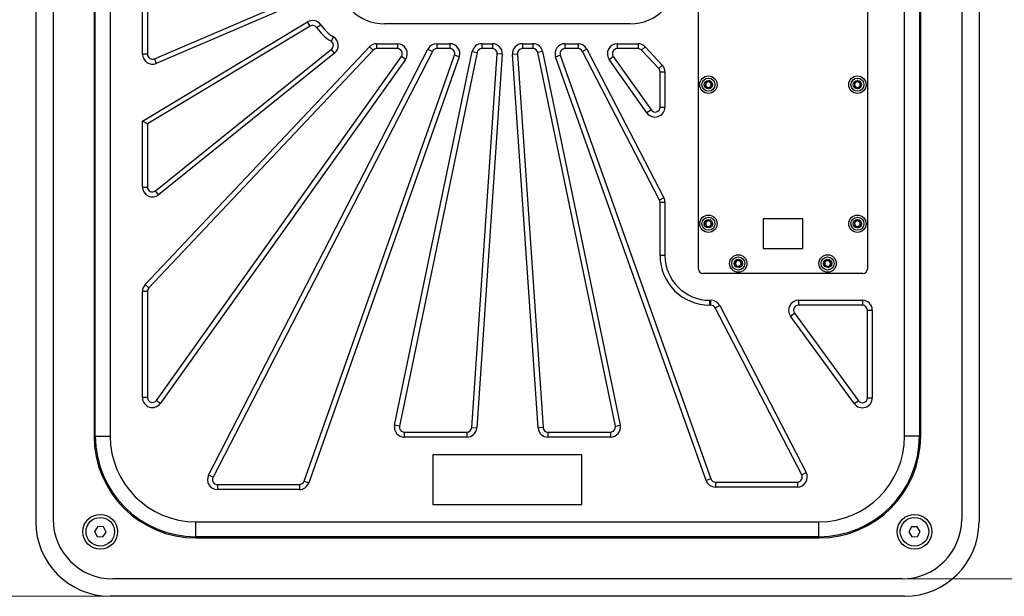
# Model space of a CAD drawing. Header units: millimetres. Extents: x 8 to 415, y 1 to 292.
# Tile 3 of 7: x 58 to 137, y 129 to 176. Entities that reach past the tile are written whole.
import ezdxf

# ---------------------------------------------------------------- set-up
doc = ezdxf.new("R2010")
doc.units = ezdxf.units.MM
doc.styles.add('SLDTEXTSTYLE1', font='TXT', dxfattribs={"width": 0.7})
doc.dimstyles.new('SLDDIMSTYLE0', dxfattribs={"dimtxt": 3.5, "dimasz": 3.302, "dimexe": 0, "dimexo": 0.0625, "dimgap": 0.875, "dimtad": 2, "dimlfac": 5, "dimrnd": 1e-09, "dimzin": 12, "dimdsep": 46, "dimtxsty": 'SLDTEXTSTYLE1', "dimsah": 1, "dimcen": 0.09, "dimadec": 0, "dimazin": 3, "dimtfac": 1, "dimtdec": 3, "dimtofl": 0, "dimtmove": 0, "dimatfit": 3, "dimfxl": 0, "dimfrac": 2, "dimtolj": 1, "dimtzin": 12, "dimarcsym": 0})

# ---------------------------------------------------------------- blocks, each defined once
blk = doc.blocks.new('_D')
at = {"color": 7, "linetype": 'Continuous', "lineweight": 0}
for p, q in [((65.235, 237.385), (35.297, 237.385)), ((36.297, 129.385), (36.297, 237.385)), ((65.235, 129.385), (35.297, 129.385))]:
    blk.add_line(p, q, dxfattribs=at)
at = {"color": 7, "linetype": 'Continuous', "lineweight": 18}
for points in [[(36.297, 237.385), (35.789, 234.083), (36.805, 234.083)], [(36.297, 129.385), (36.805, 132.687), (35.789, 132.687)]]:
    blk.add_solid(points, dxfattribs=at)
at = {"color": 7, "linetype": 'Continuous', "lineweight": 18, "insert": (31.785, 179.535), "char_height": 3.5, "attachment_point": 1, "rotation": 90, "style": 'SLDTEXTSTYLE1'}
blk.add_mtext('540', dxfattribs=at)
blk = doc.blocks.new('_D_3')
at = {"color": 7, "linetype": 'Continuous', "lineweight": 0}
for p, q in [((129.035, 235.985), (162.235, 235.985)), ((161.235, 235.985), (161.235, 130.785)), ((129.035, 130.785), (162.235, 130.785))]:
    blk.add_line(p, q, dxfattribs=at)
at = {"color": 7, "linetype": 'Continuous', "lineweight": 18}
for points in [[(161.235, 235.985), (160.727, 232.683), (161.743, 232.683)], [(161.235, 130.785), (161.743, 134.087), (160.727, 134.087)]]:
    blk.add_solid(points, dxfattribs=at)
at = {"color": 7, "linetype": 'Continuous', "lineweight": 18, "insert": (156.723, 179.71), "char_height": 3.5, "attachment_point": 1, "rotation": 90, "style": 'SLDTEXTSTYLE1'}
blk.add_mtext('526', dxfattribs=at)

msp = doc.modelspace()

# ---------------------------------------------------------------- linework, layer by layer
at = {"color": 7, "linetype": 'Continuous', "lineweight": 25}
for p, q in [((59.2346, 231.3855), (59.2346, 135.3855)), ((60.6346, 231.1855), (60.6346, 135.5855)), ((133.8346, 231.1855), (133.8346, 135.5855)), ((135.2346, 231.3855), (135.2346, 135.3855)), ((63.9346, 224.4855), (63.9346, 142.2855)), ((64.0346, 142.2855), (64.0346, 224.4855)), ((65.2346, 224.4855), (65.2346, 142.2855)), ((129.2346, 142.2855), (129.2346, 224.4855)), ((130.4346, 224.4855), (130.4346, 142.2855)), ((130.5346, 142.2855), (130.5346, 224.4855)), ((112.6346, 155.7355), (112.6346, 184.6355)), ((126.2346, 184.6355), (126.2346, 155.7355)), ((68.7922, 172.669), (80.8922, 177.8541)), ((81.0497, 177.4864), (68.9497, 172.3013)), ((67.8346, 173.0367), (67.8346, 176.5658)), ((68.2346, 176.5658), (68.2346, 173.0367)), ((67.8346, 167.6524), (81.1272, 175.6352)), ((81.3331, 175.2923), (81.1272, 175.6352)), ((81.8659, 175.1799), (82.1928, 175.4105)), ((107.1346, 175.4855), (87.3346, 175.4855)), ((81.3331, 175.2923), (68.2346, 167.426)), ((83.2349, 174.4275), (83.0238, 174.0878)), ((86.6982, 173.8855), (86.6982, 173.4855)), ((86.6982, 173.8855), (88.3693, 173.8855)), ((88.3693, 173.8855), (88.3693, 173.4855)), ((91.5445, 173.8855), (92.599, 173.8855)), ((91.5445, 173.8855), (91.5445, 173.4855)), ((92.599, 173.8855), (92.599, 173.4855)), ((95.1798, 173.8855), (96.0228, 173.8855)), ((95.1798, 173.8855), (95.1798, 173.4855)), ((96.0228, 173.8855), (96.0228, 173.4855)), ((98.4464, 173.8855), (98.4464, 173.4855)), ((98.4464, 173.8855), (99.2894, 173.8855)), ((99.2894, 173.8855), (99.2894, 173.4855)), ((101.8721, 173.8855), (102.9264, 173.8855)), ((101.8721, 173.8855), (101.8721, 173.4855)), ((102.9264, 173.8855), (102.9264, 173.4855)), ((106.0918, 173.8855), (106.0918, 173.4855)), ((106.0918, 173.8855), (107.7583, 173.8855)), ((107.7583, 173.8855), (107.7583, 173.4855)), ((68.2346, 173.0367), (67.8346, 173.0367)), ((68.0528, 154.4925), (86.1163, 173.6345)), ((86.4073, 173.36), (68.3437, 154.218)), ((68.8853, 162.0325), (83.0634, 173.4363)), ((83.3141, 173.1246), (69.136, 161.7208)), ((73.1607, 139.1519), (90.8334, 173.4519)), ((91.1889, 173.2687), (73.5163, 138.9687)), ((80.8546, 138.6522), (92.9761, 172.9522)), ((83.3141, 173.1246), (83.0634, 173.4363)), ((86.1163, 173.6345), (86.4073, 173.36)), ((88.3693, 173.4855), (86.6982, 173.4855)), ((88.146, 143.169), (94.3965, 173.2482)), ((94.7882, 173.1669), (88.5376, 143.0876)), ((90.8334, 173.4519), (91.1889, 173.2687)), ((92.599, 173.4855), (91.5445, 173.4855)), ((93.3532, 172.8189), (92.9761, 172.9522)), ((94.3644, 142.979), (96.4219, 173.0582)), ((94.3965, 173.2482), (94.7882, 173.1669)), ((96.821, 173.0309), (94.7635, 142.9517)), ((96.0228, 173.4855), (95.1798, 173.4855)), ((96.821, 173.0309), (96.4219, 173.0582)), ((97.6483, 173.0309), (98.0473, 173.0582)), ((99.7057, 142.9517), (97.6483, 173.0309)), ((98.0473, 173.0582), (100.1048, 142.979)), ((99.2894, 173.4855), (98.4464, 173.4855)), ((100.0727, 173.2482), (99.681, 173.1669)), ((105.9316, 143.0876), (99.681, 173.1669)), ((100.0727, 173.2482), (106.3232, 143.169)), ((101.1183, 172.8176), (101.4952, 172.9515)), ((101.4952, 172.9515), (113.6143, 138.8515)), ((102.9264, 173.4855), (101.8721, 173.4855)), ((103.6368, 173.4535), (103.2816, 173.2695)), ((109.4869, 161.2938), (103.2816, 173.2695)), ((103.6368, 173.4535), (109.8421, 161.4778)), ((107.7583, 173.4855), (106.0918, 173.4855)), ((108.343, 173.6315), (108.0507, 173.3585)), ((109.4241, 171.8879), (108.0507, 173.3585)), ((108.343, 173.6315), (109.7164, 172.1609)), ((68.7922, 172.669), (68.9497, 172.3013)), ((68.9604, 145.1579), (88.6951, 172.8534)), ((89.0208, 172.6212), (69.2861, 144.9258)), ((93.3532, 172.8189), (81.2317, 138.5189)), ((89.0208, 172.6212), (88.6951, 172.8534)), ((113.2374, 138.7176), (101.1183, 172.8176)), ((105.4383, 172.6241), (105.765, 172.8548)), ((108.4782, 168.3175), (105.4383, 172.6241)), ((105.765, 172.8548), (108.805, 168.5482)), ((109.4241, 171.8879), (109.7164, 172.1609)), ((109.5318, 168.7789), (109.5318, 171.6149)), ((109.5318, 171.6149), (109.9318, 171.6149)), ((109.9318, 171.6149), (109.9318, 168.7789)), ((108.805, 168.5482), (108.4782, 168.3175)), ((109.5318, 168.7789), (109.9318, 168.7789)), ((67.8346, 162.3442), (67.8346, 167.6524)), ((68.2346, 167.426), (67.8346, 167.6524)), ((68.2346, 167.426), (68.2346, 162.3442)), ((67.8346, 162.3442), (68.2346, 162.3442)), ((69.136, 161.7208), (68.8853, 162.0325)), ((109.8421, 161.4778), (109.4869, 161.2938)), ((109.9318, 161.1098), (109.5318, 161.1098)), ((109.5318, 156.8248), (109.5318, 161.1098)), ((109.9318, 161.1098), (109.9318, 156.8248)), ((117.8346, 159.7855), (117.8346, 157.3855)), ((121.0346, 159.7855), (117.8346, 159.7855)), ((121.0346, 157.3855), (121.0346, 159.7855)), ((117.8346, 157.3855), (121.0346, 157.3855)), ((109.9318, 156.8248), (109.5318, 156.8248)), ((125.8846, 155.3855), (112.9846, 155.3855)), ((68.2346, 153.9435), (67.8346, 153.9435)), ((67.8346, 145.39), (67.8346, 153.9435)), ((68.3437, 154.218), (68.0528, 154.4925)), ((68.2346, 153.9435), (68.2346, 145.39)), ((113.5318, 152.8248), (113.5318, 153.2248)), ((113.5318, 153.2248), (113.632, 153.2248)), ((113.632, 152.8248), (113.632, 153.2248)), ((120.6903, 153.2248), (125.8346, 153.2248)), ((120.6903, 153.2248), (120.6903, 152.8248)), ((125.8346, 153.2248), (125.8346, 152.8248)), ((113.632, 152.8248), (113.5318, 152.8248)), ((113.9871, 152.6088), (114.3423, 152.7928)), ((120.9508, 139.1695), (113.9871, 152.6088)), ((114.3423, 152.7928), (121.306, 139.3535)), ((125.8346, 152.8248), (120.6903, 152.8248)), ((126.2346, 152.4248), (126.6346, 152.4248)), ((126.2346, 145.3672), (126.2346, 152.4248)), ((126.6346, 152.4248), (126.6346, 145.3672)), ((120.0438, 151.9536), (120.3671, 152.1892)), ((125.1881, 144.896), (120.0438, 151.9536)), ((120.3671, 152.1892), (125.5114, 145.1316)), ((68.2346, 145.39), (67.8346, 145.39)), ((126.2346, 145.3672), (126.6346, 145.3672)), ((68.9604, 145.1579), (69.2861, 144.9258)), ((125.5114, 145.1316), (125.1881, 144.896)), ((88.5376, 143.0876), (88.146, 143.169)), ((94.3644, 142.979), (94.7635, 142.9517)), ((100.1048, 142.979), (99.7057, 142.9517)), ((105.9316, 143.0876), (106.3232, 143.169)), ((64.0346, 142.2855), (65.2346, 142.2855)), ((88.9293, 142.6063), (93.9653, 142.6063)), ((88.9293, 142.6063), (88.9293, 142.2063)), ((93.9653, 142.2063), (88.9293, 142.2063)), ((93.9653, 142.6063), (93.9653, 142.2063)), ((100.5039, 142.6063), (100.5039, 142.2063)), ((100.5039, 142.6063), (105.5399, 142.6063)), ((105.5399, 142.2063), (100.5039, 142.2063)), ((105.5399, 142.6063), (105.5399, 142.2063)), ((130.4346, 142.2855), (129.2346, 142.2855)), ((91.2346, 140.7855), (91.2346, 136.7855)), ((103.2346, 140.7855), (91.2346, 140.7855)), ((103.2346, 136.7855), (103.2346, 140.7855)), ((73.5163, 138.9687), (73.1607, 139.1519)), ((113.6143, 138.8515), (113.2374, 138.7176)), ((120.9508, 139.1695), (121.306, 139.3535)), ((73.8719, 138.3855), (80.4774, 138.3855)), ((73.8719, 138.3855), (73.8719, 137.9855)), ((80.4774, 138.3855), (80.4774, 137.9855)), ((80.8546, 138.6522), (81.2317, 138.5189)), ((113.9912, 138.5855), (113.9912, 138.1855)), ((113.9912, 138.5855), (120.5956, 138.5855)), ((120.5956, 138.1855), (113.9912, 138.1855)), ((120.5956, 138.5855), (120.5956, 138.1855)), ((80.4774, 137.9855), (73.8719, 137.9855)), ((91.2346, 136.7855), (103.2346, 136.7855)), ((64.2294, 134.9992), (63.9736, 134.6146)), ((64.6903, 134.9701), (64.2294, 134.9992)), ((64.8956, 134.5563), (64.6903, 134.9701)), ((72.1346, 135.3855), (122.3346, 135.3855)), ((72.1346, 134.1855), (72.1346, 135.3855)), ((122.3346, 134.1855), (122.3346, 135.3855)), ((129.7917, 134.9783), (129.5729, 134.5715)), ((130.2533, 134.9923), (129.7917, 134.9783)), ((130.4963, 134.5994), (130.2533, 134.9923)), ((63.9736, 134.6146), (64.1789, 134.2008)), ((64.1789, 134.2008), (64.6399, 134.1717)), ((64.6399, 134.1717), (64.8956, 134.5563)), ((122.3346, 134.1855), (72.1346, 134.1855)), ((72.1346, 134.0855), (122.3346, 134.0855)), ((129.5729, 134.5715), (129.8159, 134.1787)), ((129.8159, 134.1787), (130.2775, 134.1926)), ((130.2775, 134.1926), (130.4963, 134.5994)), ((129.0346, 130.7855), (65.4346, 130.7855)), ((129.2346, 129.3855), (65.2346, 129.3855))]:
    msp.add_line(p, q, dxfattribs=at)
for centre, radius in [((113.4346, 170.5855), 0.7), ((113.4346, 170.5855), 0.5258), ((113.4346, 170.5855), 0.335), ((125.4346, 170.5855), 0.7), ((125.4346, 170.5855), 0.5258), ((125.4346, 170.5855), 0.335), ((113.4346, 159.3855), 0.7), ((113.4346, 159.3855), 0.5258), ((113.4346, 159.3855), 0.335), ((125.4346, 159.3855), 0.7), ((125.4346, 159.3855), 0.5258), ((125.4346, 159.3855), 0.335), ((115.8346, 156.1855), 0.7), ((115.8346, 156.1855), 0.5258), ((115.8346, 156.1855), 0.335), ((123.0346, 156.1855), 0.7), ((123.0346, 156.1855), 0.5258), ((123.0346, 156.1855), 0.335), ((64.4346, 134.5855), 1.4), ((64.4346, 134.5855), 1.15), ((130.0346, 134.5855), 1.4), ((130.0346, 134.5855), 1.15)]:
    msp.add_circle(centre, radius, dxfattribs=at)
for centre, radius, start, end in [((87.3346, 179.2855), 3.8, 180, 270), ((107.1346, 179.2855), 3.8, 270, 0), ((81.539, 174.9494), 0.8, 35.196866, 120.98684), ((81.539, 174.9494), 0.4, 35.196866, 120.98684), ((85.1346, 177.4855), 3.6, 215.196866, 238.149273), ((85.1346, 177.4855), 4, 215.196866, 238.149273), ((82.8127, 173.748), 0.4, 308.810609, 58.149273), ((82.8127, 173.748), 0.8, 308.810609, 58.149273), ((86.6982, 173.0855), 0.8, 90, 136.660278), ((88.3693, 173.0855), 0.8, 324.527791, 90), ((91.5445, 173.0855), 0.8, 90, 152.740758), ((92.599, 173.0855), 0.8, 340.53674, 90), ((95.1798, 173.0855), 0.8, 90, 168.26087), ((96.0228, 173.0855), 0.8, 356.086957, 90), ((98.4464, 173.0855), 0.8, 90, 183.913043), ((99.2894, 173.0855), 0.8, 11.73913, 90), ((101.8721, 173.0855), 0.8, 90, 199.565217), ((102.9264, 173.0855), 0.8, 27.391304, 90), ((106.0918, 173.0855), 0.8, 90, 215.217391), ((107.7583, 173.0855), 0.8, 43.043478, 90), ((68.6346, 173.0367), 0.8, 180, 293.195963), ((68.6346, 173.0367), 0.4, 180, 293.195963), ((86.6982, 173.0855), 0.4, 90, 136.660278), ((88.3693, 173.0855), 0.4, 324.527791, 90), ((91.5445, 173.0855), 0.4, 90, 152.740758), ((92.599, 173.0855), 0.4, 340.53674, 90), ((95.1798, 173.0855), 0.4, 90, 168.26087), ((96.0228, 173.0855), 0.4, 356.086957, 90), ((98.4464, 173.0855), 0.4, 90, 183.913043), ((99.2894, 173.0855), 0.4, 11.73913, 90), ((101.8721, 173.0855), 0.4, 90, 199.565217), ((102.9264, 173.0855), 0.4, 27.391304, 90), ((106.0918, 173.0855), 0.4, 90, 215.217391), ((107.7583, 173.0855), 0.4, 43.043478, 90), ((109.1318, 171.6149), 0.8, 0, 43.043478), ((109.1318, 171.6149), 0.4, 0, 43.043478), ((113.4346, 170.5855), 0.2233, 170.360725, 230.360725), ((113.4346, 170.5855), 0.2233, 110.360725, 170.360725), ((113.4346, 170.5855), 0.2233, 50.360725, 110.360725), ((113.4346, 170.5855), 0.2233, 350.360725, 50.360725), ((125.4346, 170.5855), 0.2233, 120.062877, 180.062877), ((125.4346, 170.5855), 0.2233, 180.062877, 240.062877), ((125.4346, 170.5855), 0.2233, 60.062877, 120.062877), ((125.4346, 170.5855), 0.2233, 0.062877, 60.062877), ((125.4346, 170.5855), 0.2233, 300.062877, 0.062877), ((113.4346, 170.5855), 0.2233, 230.360725, 290.360725), ((113.4346, 170.5855), 0.2233, 290.360725, 350.360725), ((125.4346, 170.5855), 0.2233, 240.062877, 300.062877), ((109.1318, 168.7789), 0.8, 215.217391, 0), ((109.1318, 168.7789), 0.4, 215.217391, 0), ((68.6346, 162.3442), 0.8, 180, 308.810609), ((68.6346, 162.3442), 0.4, 180, 308.810609), ((109.1318, 161.1098), 0.4, 0, 27.391304), ((109.1318, 161.1098), 0.8, 0, 27.391304), ((113.4346, 159.3855), 0.2233, 145.527692, 205.527692), ((113.4346, 159.3855), 0.2233, 85.527692, 145.527692), ((113.4346, 159.3855), 0.2233, 25.527692, 85.527692), ((113.4346, 159.3855), 0.2233, 325.527692, 25.527692), ((125.4346, 159.3855), 0.2233, 129.765029, 189.765029), ((125.4346, 159.3855), 0.2233, 69.765029, 129.765029), ((125.4346, 159.3855), 0.2233, 9.765029, 69.765029), ((113.4346, 159.3855), 0.2233, 205.527692, 265.527692), ((113.4346, 159.3855), 0.2233, 265.527692, 325.527692), ((125.4346, 159.3855), 0.2233, 189.765029, 249.765029), ((125.4346, 159.3855), 0.2233, 249.765029, 309.765029), ((125.4346, 159.3855), 0.2233, 309.765029, 9.765029), ((113.5318, 156.8248), 4, 180, 270), ((113.5318, 156.8248), 3.6, 180, 270), ((115.8346, 156.1855), 0.2233, 143.19298, 203.19298), ((115.8346, 156.1855), 0.2233, 83.19298, 143.19298), ((115.8346, 156.1855), 0.2233, 23.19298, 83.19298), ((123.0346, 156.1855), 0.2233, 137.82632, 197.82632), ((123.0346, 156.1855), 0.2233, 77.82632, 137.82632), ((123.0346, 156.1855), 0.2233, 17.82632, 77.82632), ((112.9846, 155.7355), 0.35, 180, 270), ((115.8346, 156.1855), 0.2233, 203.19298, 263.19298), ((115.8346, 156.1855), 0.2233, 263.19298, 323.19298), ((115.8346, 156.1855), 0.2233, 323.19298, 23.19298), ((123.0346, 156.1855), 0.2233, 197.82632, 257.82632), ((123.0346, 156.1855), 0.2233, 257.82632, 317.82632), ((123.0346, 156.1855), 0.2233, 317.82632, 17.82632), ((125.8846, 155.7355), 0.35, 270, 0), ((68.6346, 153.9435), 0.8, 136.660278, 180), ((68.6346, 153.9435), 0.4, 136.660278, 180), ((113.632, 152.4248), 0.8, 27.391304, 90), ((120.6903, 152.4248), 0.8, 90, 216.088464), ((125.8346, 152.4248), 0.8, 0, 90), ((113.632, 152.4248), 0.4, 27.391304, 90), ((120.6903, 152.4248), 0.4, 90, 216.088464), ((125.8346, 152.4248), 0.4, 0, 90), ((68.6346, 145.39), 0.8, 180, 324.527791), ((68.6346, 145.39), 0.4, 180, 324.527791), ((125.8346, 145.3672), 0.8, 216.088464, 0), ((125.8346, 145.3672), 0.4, 216.088464, 0), ((88.9293, 143.0063), 0.8, 168.26087, 270), ((88.9293, 143.0063), 0.4, 168.26087, 270), ((93.9653, 143.0063), 0.4, 270, 356.086957), ((93.9653, 143.0063), 0.8, 270, 356.086957), ((100.5039, 143.0063), 0.8, 183.913043, 270), ((100.5039, 143.0063), 0.4, 183.913043, 270), ((105.5399, 143.0063), 0.8, 270, 11.73913), ((105.5399, 143.0063), 0.4, 270, 11.73913), ((72.1346, 142.2855), 8.2, 180, 270), ((72.1346, 142.2855), 8.1, 180, 270), ((72.1346, 142.2855), 6.9, 180, 270), ((122.3346, 142.2855), 8.1, 270, 0), ((122.3346, 142.2855), 6.9, 270, 0), ((122.3346, 142.2855), 8.2, 270, 0), ((73.8719, 138.7855), 0.8, 152.740758, 270), ((73.8719, 138.7855), 0.4, 152.740758, 270), ((113.9912, 138.9855), 0.4, 199.565217, 270), ((120.5956, 138.9855), 0.8, 270, 27.391304), ((120.5956, 138.9855), 0.4, 270, 27.391304), ((80.4774, 138.7855), 0.4, 270, 340.53674), ((80.4774, 138.7855), 0.8, 270, 340.53674), ((113.9912, 138.9855), 0.8, 199.565217, 270), ((65.2346, 135.3855), 6, 180, 270), ((65.4346, 135.5855), 4.8, 180, 270), ((129.0346, 135.5855), 4.8, 270, 0), ((129.2346, 135.3855), 6, 270, 0)]:
    msp.add_arc(centre, radius, start, end, dxfattribs=at)
for points, knots in [([(113.1766, 170.7992), (113.1762, 170.7986), (113.1749, 170.7968), (113.1742, 170.7929), (113.1743, 170.7877), (113.1762, 170.778), (113.1852, 170.7526), (113.2034, 170.7106), (113.221, 170.6515), (113.2053, 170.5774), (113.1618, 170.5293), (113.1305, 170.4944), (113.1212, 170.4793), (113.1197, 170.4724), (113.1203, 170.47), (113.1205, 170.4689)], [0, 0, 0, 0, 0.0062323, 0.0177721, 0.0316777, 0.0483645, 0.0984054, 0.2525065, 0.42558, 0.5939843, 0.8469253, 0.9438597, 0.9800242, 0.9906448, 1, 1, 1, 1]), ([(113.4907, 170.9157), (113.4893, 170.9158), (113.4863, 170.9158), (113.4784, 170.9117), (113.4562, 170.8887), (113.424, 170.8414), (113.3607, 170.7847), (113.2757, 170.7864), (113.2204, 170.8011), (113.1886, 170.8042), (113.1799, 170.8021), (113.1777, 170.8001), (113.1766, 170.7992)], [0, 0, 0, 0, 0.011122, 0.0242161, 0.0712746, 0.2717886, 0.5, 0.7282114, 0.9287254, 0.9757839, 0.988878, 1, 1, 1, 1]), ([(113.7487, 170.702), (113.7479, 170.7033), (113.7463, 170.7062), (113.7402, 170.7098), (113.7239, 170.715), (113.6779, 170.7208), (113.6137, 170.7289), (113.5535, 170.7748), (113.5283, 170.8312), (113.5141, 170.8759), (113.5039, 170.9027), (113.4974, 170.9119), (113.4938, 170.9149), (113.4914, 170.9156), (113.4907, 170.9157)], [0, 0, 0, 0, 0.0120474, 0.0265092, 0.0561649, 0.1531057, 0.4060635, 0.574479, 0.747564, 0.9016754, 0.9627172, 0.9799594, 0.9937673, 1, 1, 1, 1]), ([(113.6926, 170.3718), (113.693, 170.3724), (113.6943, 170.3742), (113.695, 170.3781), (113.6949, 170.3832), (113.693, 170.3929), (113.684, 170.4183), (113.6658, 170.4604), (113.6483, 170.5195), (113.6639, 170.5936), (113.7074, 170.6417), (113.7387, 170.6766), (113.748, 170.6917), (113.7495, 170.6985), (113.7489, 170.7009), (113.7487, 170.702)], [0, 0, 0, 0, 0.0062323, 0.0177721, 0.0316777, 0.0483645, 0.0984054, 0.2525065, 0.42558, 0.5939843, 0.8469253, 0.9438597, 0.9800242, 0.9906448, 1, 1, 1, 1]), ([(125.1443, 170.7527), (125.144, 170.752), (125.1431, 170.75), (125.1429, 170.746), (125.144, 170.741), (125.1474, 170.7317), (125.1606, 170.7082), (125.1856, 170.6698), (125.2129, 170.6145), (125.2099, 170.5388), (125.1752, 170.4841), (125.1502, 170.4444), (125.1436, 170.428), (125.1433, 170.421), (125.1442, 170.4187), (125.1447, 170.4177)], [0, 0, 0, 0, 0.0062323, 0.0177721, 0.0316777, 0.0483645, 0.0984054, 0.2525065, 0.42558, 0.5939843, 0.8469253, 0.9438597, 0.9800242, 0.9906448, 1, 1, 1, 1]), ([(125.4342, 170.9205), (125.4329, 170.9203), (125.4299, 170.9198), (125.4228, 170.9144), (125.4048, 170.888), (125.381, 170.836), (125.3281, 170.7694), (125.2441, 170.7567), (125.1871, 170.762), (125.1552, 170.7596), (125.147, 170.7561), (125.1452, 170.7537), (125.1443, 170.7527)], [0, 0, 0, 0, 0.01112197, 0.02421615, 0.07127455, 0.27178855, 0.5, 0.72821145, 0.92872545, 0.97578385, 0.98887803, 1, 1, 1, 1]), ([(125.7245, 170.7533), (125.7236, 170.7544), (125.7215, 170.757), (125.7149, 170.7595), (125.6979, 170.7619), (125.6516, 170.7598), (125.587, 170.7571), (125.5198, 170.7922), (125.4855, 170.8435), (125.464, 170.8852), (125.4495, 170.9099), (125.4415, 170.9178), (125.4374, 170.9202), (125.435, 170.9204), (125.4342, 170.9205)], [0, 0, 0, 0, 0.0120474, 0.0265092, 0.0561649, 0.1531057, 0.4060635, 0.574479, 0.747564, 0.9016754, 0.9627172, 0.9799594, 0.9937673, 1, 1, 1, 1]), ([(125.7249, 170.4183), (125.7252, 170.419), (125.7262, 170.421), (125.7263, 170.4249), (125.7252, 170.43), (125.7218, 170.4392), (125.7086, 170.4628), (125.6836, 170.5011), (125.6563, 170.5564), (125.6593, 170.6321), (125.694, 170.6869), (125.719, 170.7265), (125.7257, 170.743), (125.7259, 170.75), (125.725, 170.7522), (125.7245, 170.7533)], [0, 0, 0, 0, 0.0062323, 0.0177721, 0.0316777, 0.0483645, 0.0984054, 0.2525065, 0.42558, 0.5939843, 0.8469253, 0.9438597, 0.9800242, 0.9906448, 1, 1, 1, 1]), ([(113.1205, 170.4689), (113.1213, 170.4676), (113.1229, 170.4648), (113.129, 170.4612), (113.1453, 170.4559), (113.1913, 170.4502), (113.2555, 170.442), (113.3158, 170.3961), (113.3409, 170.3397), (113.3551, 170.295), (113.3653, 170.2682), (113.3718, 170.2591), (113.3754, 170.256), (113.3778, 170.2554), (113.3785, 170.2552)], [0, 0, 0, 0, 0.0120474, 0.0265092, 0.0561649, 0.1531057, 0.4060635, 0.574479, 0.747564, 0.9016754, 0.9627172, 0.9799594, 0.9937673, 1, 1, 1, 1]), ([(113.3785, 170.2552), (113.3799, 170.2552), (113.3829, 170.2551), (113.3908, 170.2592), (113.413, 170.2823), (113.4452, 170.3295), (113.5085, 170.3862), (113.5935, 170.3846), (113.6488, 170.3698), (113.6806, 170.3668), (113.6893, 170.3689), (113.6916, 170.3708), (113.6926, 170.3718)], [0, 0, 0, 0, 0.01112197, 0.02421615, 0.07127455, 0.27178855, 0.5, 0.72821145, 0.92872545, 0.97578385, 0.98887803, 1, 1, 1, 1]), ([(125.1447, 170.4177), (125.1456, 170.4165), (125.1477, 170.414), (125.1543, 170.4115), (125.1713, 170.409), (125.2176, 170.4111), (125.2822, 170.4139), (125.3494, 170.3788), (125.3837, 170.3274), (125.4052, 170.2858), (125.4197, 170.2611), (125.4277, 170.2531), (125.4318, 170.2507), (125.4342, 170.2505), (125.435, 170.2505)], [0, 0, 0, 0, 0.0120474, 0.0265092, 0.0561649, 0.1531057, 0.4060635, 0.574479, 0.747564, 0.9016754, 0.9627172, 0.9799594, 0.9937673, 1, 1, 1, 1]), ([(125.435, 170.2505), (125.4363, 170.2507), (125.4393, 170.2511), (125.4464, 170.2565), (125.4644, 170.283), (125.4882, 170.335), (125.5411, 170.4015), (125.6251, 170.4142), (125.6821, 170.409), (125.714, 170.4114), (125.7222, 170.4149), (125.724, 170.4172), (125.7249, 170.4183)], [0, 0, 0, 0, 0.011122, 0.0242161, 0.0712746, 0.2717886, 0.5, 0.7282114, 0.9287254, 0.9757839, 0.988878, 1, 1, 1, 1]), ([(113.2902, 159.6878), (113.2891, 159.687), (113.2866, 159.6853), (113.2825, 159.6774), (113.2777, 159.6458), (113.2785, 159.5886), (113.2594, 159.5058), (113.189, 159.4582), (113.1353, 159.4384), (113.1075, 159.4225), (113.1016, 159.4158), (113.1009, 159.4129), (113.1006, 159.4116)], [0, 0, 0, 0, 0.011122, 0.0242161, 0.0712746, 0.2717886, 0.5, 0.7282114, 0.9287254, 0.9757839, 0.988878, 1, 1, 1, 1]), ([(113.6242, 159.6616), (113.6229, 159.6623), (113.6199, 159.6637), (113.6129, 159.6631), (113.5965, 159.658), (113.5555, 159.6362), (113.4984, 159.6059), (113.4227, 159.6087), (113.3696, 159.6403), (113.3323, 159.6687), (113.3085, 159.6847), (113.298, 159.6885), (113.2933, 159.6889), (113.291, 159.688), (113.2902, 159.6878)], [0, 0, 0, 0, 0.0120474, 0.02650918, 0.05616488, 0.1531057, 0.4060635, 0.57447903, 0.747564, 0.90167539, 0.96271719, 0.97995945, 0.99376729, 1, 1, 1, 1]), ([(113.7686, 159.3594), (113.7686, 159.3601), (113.7686, 159.3623), (113.767, 159.3659), (113.7639, 159.37), (113.7568, 159.3769), (113.7347, 159.3925), (113.6957, 159.4164), (113.6473, 159.4546), (113.6174, 159.5242), (113.6252, 159.5885), (113.6308, 159.6351), (113.6297, 159.6528), (113.6269, 159.6592), (113.6251, 159.6609), (113.6242, 159.6616)], [0, 0, 0, 0, 0.0062323, 0.0177721, 0.0316777, 0.0483645, 0.0984054, 0.2525065, 0.42558, 0.5939843, 0.8469253, 0.9438597, 0.9800242, 0.9906448, 1, 1, 1, 1]), ([(125.1203, 159.5013), (125.1201, 159.5006), (125.1195, 159.4985), (125.1201, 159.4946), (125.1219, 159.4898), (125.1269, 159.4812), (125.1439, 159.4603), (125.1749, 159.4267), (125.2112, 159.3767), (125.221, 159.3016), (125.196, 159.2418), (125.178, 159.1985), (125.1743, 159.1812), (125.1752, 159.1742), (125.1765, 159.1722), (125.1771, 159.1712)], [0, 0, 0, 0, 0.0062323, 0.01777215, 0.03167771, 0.04836448, 0.0984054, 0.25250654, 0.42558, 0.59398432, 0.8469253, 0.94385968, 0.98002422, 0.99064479, 1, 1, 1, 1]), ([(125.3778, 159.7156), (125.3765, 159.7152), (125.3736, 159.7142), (125.3675, 159.7078), (125.3543, 159.6786), (125.3396, 159.6233), (125.2987, 159.5488), (125.218, 159.5222), (125.1609, 159.5177), (125.1299, 159.51), (125.1224, 159.5052), (125.1209, 159.5025), (125.1203, 159.5013)], [0, 0, 0, 0, 0.011122, 0.0242161, 0.0712746, 0.2717886, 0.5, 0.7282114, 0.9287254, 0.9757839, 0.988878, 1, 1, 1, 1]), ([(125.6921, 159.5998), (125.691, 159.6007), (125.6885, 159.6029), (125.6816, 159.6042), (125.6644, 159.6038), (125.6191, 159.5939), (125.5559, 159.5803), (125.4838, 159.6036), (125.4413, 159.6484), (125.4131, 159.6858), (125.3946, 159.7077), (125.3854, 159.7142), (125.381, 159.7159), (125.3785, 159.7157), (125.3778, 159.7156)], [0, 0, 0, 0, 0.0120474, 0.02650918, 0.05616488, 0.1531057, 0.4060635, 0.57447903, 0.747564, 0.90167539, 0.96271719, 0.97995945, 0.99376729, 1, 1, 1, 1]), ([(125.7489, 159.2696), (125.7491, 159.2703), (125.7497, 159.2724), (125.7492, 159.2764), (125.7473, 159.2812), (125.7423, 159.2897), (125.7253, 159.3107), (125.6943, 159.3443), (125.658, 159.3942), (125.6482, 159.4693), (125.6732, 159.5291), (125.6912, 159.5724), (125.695, 159.5898), (125.6941, 159.5967), (125.6927, 159.5988), (125.6921, 159.5998)], [0, 0, 0, 0, 0.0062323, 0.0177721, 0.0316777, 0.0483645, 0.0984054, 0.2525065, 0.42558, 0.5939843, 0.8469253, 0.9438597, 0.9800242, 0.9906448, 1, 1, 1, 1]), ([(113.1006, 159.4116), (113.1006, 159.4108), (113.1006, 159.4087), (113.1022, 159.405), (113.1054, 159.4009), (113.1124, 159.3941), (113.1345, 159.3785), (113.1735, 159.3546), (113.2219, 159.3164), (113.2518, 159.2468), (113.244, 159.1824), (113.2385, 159.1359), (113.2395, 159.1181), (113.2423, 159.1117), (113.2441, 159.1101), (113.245, 159.1093)], [0, 0, 0, 0, 0.0062323, 0.0177721, 0.0316777, 0.0483645, 0.0984054, 0.2525065, 0.42558, 0.5939843, 0.8469253, 0.9438597, 0.9800242, 0.9906448, 1, 1, 1, 1]), ([(113.245, 159.1093), (113.2463, 159.1087), (113.2493, 159.1073), (113.2564, 159.1078), (113.2727, 159.113), (113.3137, 159.1348), (113.3708, 159.165), (113.4465, 159.1622), (113.4996, 159.1306), (113.5369, 159.1023), (113.5607, 159.0862), (113.5713, 159.0825), (113.576, 159.082), (113.5783, 159.0829), (113.579, 159.0832)], [0, 0, 0, 0, 0.0120474, 0.0265092, 0.0561649, 0.1531057, 0.4060635, 0.574479, 0.747564, 0.9016754, 0.9627172, 0.9799594, 0.9937673, 1, 1, 1, 1]), ([(113.579, 159.0832), (113.5801, 159.084), (113.5826, 159.0856), (113.5867, 159.0935), (113.5916, 159.1252), (113.5907, 159.1824), (113.6098, 159.2652), (113.6802, 159.3128), (113.7339, 159.3325), (113.7617, 159.3484), (113.7676, 159.3551), (113.7683, 159.358), (113.7686, 159.3594)], [0, 0, 0, 0, 0.011122, 0.0242161, 0.0712746, 0.2717886, 0.5, 0.7282114, 0.9287254, 0.9757839, 0.988878, 1, 1, 1, 1]), ([(125.1771, 159.1712), (125.1782, 159.1702), (125.1807, 159.1681), (125.1876, 159.1667), (125.2048, 159.1672), (125.2501, 159.1771), (125.3133, 159.1906), (125.3854, 159.1674), (125.4279, 159.1226), (125.4561, 159.0851), (125.4746, 159.0632), (125.4838, 159.0567), (125.4882, 159.0551), (125.4907, 159.0553), (125.4914, 159.0553)], [0, 0, 0, 0, 0.0120474, 0.0265092, 0.0561649, 0.1531057, 0.4060635, 0.574479, 0.747564, 0.9016754, 0.9627172, 0.9799594, 0.9937673, 1, 1, 1, 1]), ([(125.4914, 159.0553), (125.4927, 159.0558), (125.4956, 159.0567), (125.5017, 159.0632), (125.5149, 159.0923), (125.5296, 159.1476), (125.5705, 159.2221), (125.6512, 159.2488), (125.7083, 159.2532), (125.7393, 159.261), (125.7468, 159.2658), (125.7483, 159.2684), (125.7489, 159.2696)], [0, 0, 0, 0, 0.011122, 0.0242161, 0.0712746, 0.2717886, 0.5, 0.7282114, 0.9287254, 0.9757839, 0.988878, 1, 1, 1, 1]), ([(115.7027, 156.4934), (115.7015, 156.4927), (115.699, 156.4911), (115.6945, 156.4834), (115.6884, 156.4519), (115.6869, 156.3948), (115.6644, 156.3128), (115.5921, 156.2681), (115.5377, 156.2506), (115.5093, 156.2358), (115.5031, 156.2294), (115.5023, 156.2265), (115.502, 156.2252)], [0, 0, 0, 0, 0.011122, 0.0242161, 0.0712746, 0.2717886, 0.5, 0.7282114, 0.9287254, 0.9757839, 0.988878, 1, 1, 1, 1]), ([(116.0353, 156.4537), (116.034, 156.4544), (116.0311, 156.4559), (116.024, 156.4556), (116.0074, 156.4512), (115.9657, 156.431), (115.9073, 156.4031), (115.8318, 156.409), (115.7801, 156.4428), (115.7439, 156.4726), (115.7208, 156.4896), (115.7104, 156.4938), (115.7057, 156.4944), (115.7034, 156.4936), (115.7027, 156.4934)], [0, 0, 0, 0, 0.0120474, 0.0265092, 0.0561649, 0.1531057, 0.4060635, 0.574479, 0.747564, 0.9016754, 0.9627172, 0.9799594, 0.9937673, 1, 1, 1, 1]), ([(116.1672, 156.1458), (116.1673, 156.1465), (116.1673, 156.1487), (116.1659, 156.1524), (116.163, 156.1566), (116.1561, 156.1638), (116.1347, 156.1802), (116.0967, 156.2057), (116.0499, 156.2459), (116.0229, 156.3166), (116.0333, 156.3806), (116.0408, 156.4269), (116.0404, 156.4446), (116.0379, 156.4512), (116.0361, 156.4529), (116.0353, 156.4537)], [0, 0, 0, 0, 0.0062323, 0.0177721, 0.0316777, 0.0483645, 0.0984054, 0.2525065, 0.42558, 0.5939843, 0.8469253, 0.9438597, 0.9800242, 0.9906448, 1, 1, 1, 1]), ([(122.932, 156.5044), (122.9308, 156.5038), (122.9281, 156.5024), (122.923, 156.4952), (122.914, 156.4645), (122.9072, 156.4077), (122.8771, 156.3282), (122.8009, 156.2904), (122.7451, 156.2781), (122.7154, 156.266), (122.7087, 156.2602), (122.7076, 156.2574), (122.7071, 156.2561)], [0, 0, 0, 0, 0.011122, 0.0242161, 0.0712746, 0.2717886, 0.5, 0.7282114, 0.9287254, 0.9757839, 0.988878, 1, 1, 1, 1]), ([(123.2595, 156.4337), (123.2583, 156.4345), (123.2555, 156.4363), (123.2485, 156.4367), (123.2315, 156.4338), (123.1881, 156.4177), (123.1274, 156.3954), (123.0527, 156.4083), (123.0044, 156.4467), (122.9712, 156.4798), (122.9498, 156.4989), (122.9398, 156.5041), (122.9352, 156.5051), (122.9328, 156.5046), (122.932, 156.5044)], [0, 0, 0, 0, 0.0120474, 0.0265092, 0.0561649, 0.1531057, 0.4060635, 0.574479, 0.747564, 0.9016754, 0.9627172, 0.9799594, 0.9937673, 1, 1, 1, 1]), ([(123.3621, 156.1148), (123.3622, 156.1156), (123.3624, 156.1177), (123.3613, 156.1216), (123.3588, 156.1261), (123.3527, 156.1338), (123.3329, 156.1522), (123.2975, 156.1811), (123.2546, 156.2255), (123.2343, 156.2984), (123.2507, 156.3612), (123.2624, 156.4066), (123.2637, 156.4243), (123.2619, 156.431), (123.2603, 156.4329), (123.2595, 156.4337)], [0, 0, 0, 0, 0.0062323, 0.0177721, 0.0316777, 0.0483645, 0.0984054, 0.2525065, 0.42558, 0.5939843, 0.8469253, 0.9438597, 0.9800242, 0.9906448, 1, 1, 1, 1]), ([(115.502, 156.2252), (115.5019, 156.2244), (115.5019, 156.2222), (115.5033, 156.2185), (115.5063, 156.2143), (115.5131, 156.2072), (115.5345, 156.1907), (115.5725, 156.1652), (115.6193, 156.1251), (115.6463, 156.0543), (115.6359, 155.9903), (115.6284, 155.9441), (115.6288, 155.9263), (115.6313, 155.9198), (115.6331, 155.9181), (115.6339, 155.9173)], [0, 0, 0, 0, 0.0062323, 0.0177721, 0.0316777, 0.0483645, 0.0984054, 0.2525065, 0.42558, 0.5939843, 0.8469253, 0.9438597, 0.9800242, 0.9906448, 1, 1, 1, 1]), ([(115.6339, 155.9173), (115.6352, 155.9166), (115.6381, 155.9151), (115.6452, 155.9153), (115.6618, 155.9198), (115.7035, 155.9399), (115.7619, 155.9678), (115.8374, 155.9619), (115.8891, 155.9282), (115.9253, 155.8983), (115.9484, 155.8813), (115.9588, 155.8771), (115.9635, 155.8765), (115.9658, 155.8773), (115.9665, 155.8775)], [0, 0, 0, 0, 0.0120474, 0.0265092, 0.0561649, 0.1531057, 0.4060635, 0.574479, 0.747564, 0.9016754, 0.9627172, 0.9799594, 0.9937673, 1, 1, 1, 1]), ([(115.9665, 155.8775), (115.9677, 155.8783), (115.9702, 155.8799), (115.9747, 155.8876), (115.9808, 155.919), (115.9823, 155.9762), (116.0048, 156.0581), (116.0771, 156.1028), (116.1315, 156.1204), (116.1599, 156.1351), (116.1661, 156.1416), (116.1669, 156.1444), (116.1672, 156.1458)], [0, 0, 0, 0, 0.011122, 0.0242161, 0.0712746, 0.2717886, 0.5, 0.7282114, 0.9287254, 0.9757839, 0.988878, 1, 1, 1, 1]), ([(122.7071, 156.2561), (122.707, 156.2554), (122.7068, 156.2532), (122.7079, 156.2494), (122.7104, 156.2449), (122.7165, 156.2372), (122.7363, 156.2187), (122.7717, 156.1898), (122.8146, 156.1455), (122.8349, 156.0725), (122.8185, 156.0098), (122.8068, 155.9644), (122.8055, 155.9467), (122.8073, 155.9399), (122.8089, 155.9381), (122.8097, 155.9372)], [0, 0, 0, 0, 0.0062323, 0.0177721, 0.0316777, 0.0483645, 0.0984054, 0.2525065, 0.42558, 0.5939843, 0.8469253, 0.9438597, 0.9800242, 0.9906448, 1, 1, 1, 1]), ([(122.8097, 155.9372), (122.8109, 155.9364), (122.8137, 155.9346), (122.8208, 155.9342), (122.8377, 155.9371), (122.8812, 155.9532), (122.9418, 155.9756), (123.0165, 155.9626), (123.0648, 155.9242), (123.0981, 155.8911), (123.1194, 155.872), (123.1294, 155.8669), (123.134, 155.8658), (123.1364, 155.8664), (123.1372, 155.8666)], [0, 0, 0, 0, 0.0120474, 0.0265092, 0.0561649, 0.1531057, 0.4060635, 0.574479, 0.747564, 0.9016754, 0.9627172, 0.9799594, 0.9937673, 1, 1, 1, 1]), ([(123.1372, 155.8666), (123.1384, 155.8672), (123.1411, 155.8685), (123.1462, 155.8758), (123.1553, 155.9065), (123.1621, 155.9633), (123.1921, 156.0428), (123.2683, 156.0805), (123.3241, 156.0929), (123.3538, 156.1049), (123.3605, 156.1108), (123.3616, 156.1135), (123.3621, 156.1148)], [0, 0, 0, 0, 0.011122, 0.0242161, 0.0712746, 0.2717886, 0.5, 0.7282114, 0.9287254, 0.9757839, 0.988878, 1, 1, 1, 1])]:
    msp.add_open_spline(points, degree=3, knots=knots, dxfattribs=at)

# ---------------------------------------------------------------- dimensions: what is measured, and where the dimension line sits
at = {"color": 7, "linetype": 'Continuous', "lineweight": 18}
for base, p1, p2, picture, middle in [((36.2972, 237.3855), (65.2346, 129.3855), (65.2346, 237.3855), '_D', (36.2972, 183.3855)), ((161.2346, 130.7855), (129.0346, 235.9855), (129.0346, 130.7855), '_D_3', (161.2346, 183.3855))]:
    dim = msp.add_linear_dim(base=base, p1=p1, p2=p2, angle=90, dimstyle='SLDDIMSTYLE0', dxfattribs=at)
    dim.commit()
    dim.dimension.update_dxf_attribs({"geometry": picture, "text_midpoint": middle, "dimtype": 160})

doc.saveas('drawing.dxf')
